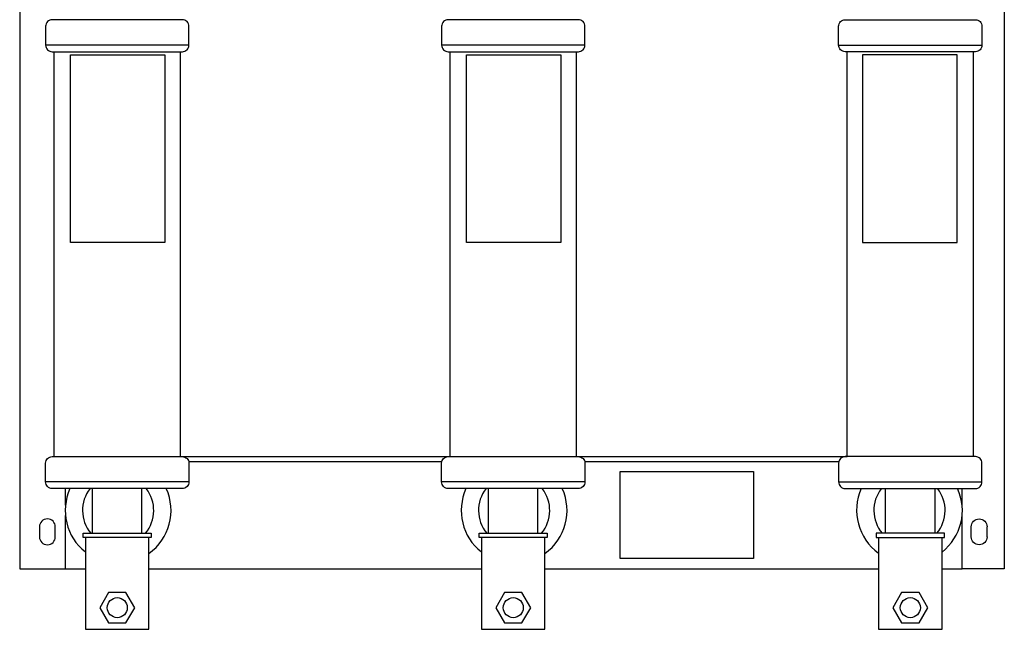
# Model space of a CAD drawing. Header units: millimetres. Extents: x 1844 to 4290, y 718 to 1712.
# Tile 2 of 4: x 2534 to 3280, y 718 to 1179. Entities that reach past the tile are written whole.
import ezdxf

# ---------------------------------------------------------------- set-up
doc = ezdxf.new("R2010")
doc.units = ezdxf.units.MM
doc.layers.add('CHAVE SECCIONADORA', color=40, linetype='Continuous')

msp = doc.modelspace()

# ---------------------------------------------------------------- linework, layer by layer
at = {"layer": 'CHAVE SECCIONADORA'}
for p, q in [((2533.66, 1668.78), (2533.66, 763.78)), ((3279.59, 1668.78), (3279.59, 763.78)), ((2661.88, 1160.14), (2553.29, 1160.14)), ((2961.88, 1160.14), (2853.29, 1160.14)), ((3154.09, 1160.14), (3262.68, 1160.14)), ((2559.7, 848.64), (2559.7, 1155.14)), ((2655.48, 848.64), (2655.48, 1155.14)), ((2859.7, 848.64), (2859.7, 1155.14)), ((2955.48, 848.64), (2955.48, 1155.14)), ((3160.49, 848.64), (3160.49, 1155.14)), ((3256.28, 848.64), (3256.28, 1155.14)), ((2655.48, 848.69), (2859.7, 848.69)), ((2661.73, 844.87), (2853.45, 844.87)), ((2955.48, 848.69), (3160.49, 848.69)), ((2961.73, 844.87), (3154.25, 844.87)), ((2661.88, 829.42), (2553.29, 829.42)), ((2961.88, 829.42), (2853.29, 829.42)), ((3154.09, 829.42), (3262.68, 829.42)), ((2568.38, 811.81), (2568.38, 824.42)), ((2588.86, 790.65), (2588.86, 824.42)), ((2626.32, 790.65), (2626.32, 824.42)), ((2888.86, 790.65), (2888.86, 824.42)), ((2926.32, 790.65), (2926.32, 824.42)), ((3189.66, 790.65), (3189.66, 824.42)), ((3227.11, 790.65), (3227.11, 824.42)), ((3247.6, 811.81), (3247.6, 824.42)), ((2568.38, 763.78), (2568.38, 803.93)), ((3247.6, 763.78), (3247.6, 803.93)), ((2548.66, 795.42), (2548.66, 787.92)), ((3266.52, 787.92), (3266.52, 795.42)), ((2583.4, 787.49), (2583.4, 717.89)), ((2631.59, 717.91), (2631.59, 787.51)), ((2883.4, 787.49), (2883.4, 717.89)), ((2931.59, 717.91), (2931.59, 787.51)), ((3184.2, 787.49), (3184.2, 717.89)), ((3232.39, 717.91), (3232.39, 787.51)), ((2533.66, 763.78), (2568.38, 763.78)), ((2568.38, 763.78), (2583.4, 763.78)), ((2631.59, 763.78), (2878.6, 763.78)), ((2868.38, 763.78), (2883.4, 763.78)), ((2931.59, 763.78), (3184.2, 763.78)), ((3232.39, 763.78), (3247.6, 763.78)), ((3279.59, 763.78), (3247.6, 763.78)), ((2583.59, 717.91), (2631.59, 717.91)), ((2883.59, 717.91), (2931.59, 717.91)), ((3184.39, 717.91), (3232.39, 717.91))]:
    msp.add_line(p, q, dxfattribs=at)
for points in [[(2553.29, 1160.14, 0.414214), (2558.29, 1155.14), (2656.88, 1155.14, 0.414214), (2661.88, 1160.14), (2661.88, 1174.35, 0.414214), (2656.88, 1179.35), (2558.29, 1179.35, 0.414214), (2553.29, 1174.35)], [(2853.29, 1160.14, 0.414214), (2858.29, 1155.14), (2956.88, 1155.14, 0.414214), (2961.88, 1160.14), (2961.88, 1174.35, 0.414214), (2956.88, 1179.35), (2858.29, 1179.35, 0.414214), (2853.29, 1174.35)], [(3262.68, 1160.14, -0.414214), (3257.68, 1155.14), (3159.09, 1155.14, -0.414214), (3154.09, 1160.14), (3154.09, 1174.35, -0.414214), (3159.09, 1179.35), (3257.68, 1179.35, -0.414214), (3262.68, 1174.35)], [(2553.29, 843.64, -0.414214), (2558.29, 848.64), (2656.88, 848.64, -0.414214), (2661.88, 843.64), (2661.88, 829.42, -0.414214), (2656.88, 824.42), (2558.29, 824.42, -0.414214), (2553.29, 829.42)], [(2853.29, 843.64, -0.414214), (2858.29, 848.64), (2956.88, 848.64, -0.414214), (2961.88, 843.64), (2961.88, 829.42, -0.414214), (2956.88, 824.42), (2858.29, 824.42, -0.414214), (2853.29, 829.42)], [(3262.68, 843.64, 0.414214), (3257.68, 848.64), (3159.09, 848.64, 0.414214), (3154.09, 843.64), (3154.09, 829.42, 0.414214), (3159.09, 824.42), (3257.68, 824.42, 0.414214), (3262.68, 829.42)]]:
    msp.add_lwpolyline(points, format="xyb", close=True, dxfattribs=at)
for points in [[(2572.09, 1152.88), (2643.72, 1152.88), (2643.72, 1010.65), (2572.09, 1010.65)], [(2872.09, 1152.88), (2943.72, 1152.88), (2943.72, 1010.65), (2872.09, 1010.65)], [(3243.88, 1152.88), (3172.25, 1152.88), (3172.25, 1010.65), (3243.88, 1010.65)], [(2988.58, 837.44), (3089.47, 837.44), (3089.47, 771.55), (2988.58, 771.55)], [(2581.82, 790.65), (2633.36, 790.65), (2633.36, 787.49), (2581.82, 787.49)], [(2881.82, 790.65), (2933.36, 790.65), (2933.36, 787.49), (2881.82, 787.49)], [(3234.16, 790.65), (3182.61, 790.65), (3182.61, 787.49), (3234.16, 787.49)], [(2614.18, 722.83), (2620.77, 734.25), (2614.18, 745.66), (2601, 745.66), (2594.41, 734.25), (2601, 722.83)], [(2914.18, 722.83), (2920.77, 734.25), (2914.18, 745.66), (2901, 745.66), (2894.41, 734.25), (2901, 722.83)], [(3214.98, 722.83), (3221.57, 734.25), (3214.98, 745.66), (3201.8, 745.66), (3195.2, 734.25), (3201.8, 722.83)]]:
    msp.add_lwpolyline(points, close=True, dxfattribs=at)
for points in [[(2548.66, 787.92, 1), (2560.66, 787.92), (2560.66, 795.42, 1), (2548.66, 795.42)], [(3266.52, 787.92, -1), (3254.52, 787.92), (3254.52, 795.42, -1), (3266.52, 795.42)]]:
    msp.add_lwpolyline(points, format="xyb", dxfattribs=at)
for centre in [(2607.59, 734.25), (2907.59, 734.25), (3208.39, 734.25)]:
    msp.add_circle(centre, 7.58, dxfattribs=at)
for centre, radius, start, end in [((2608.24, 807.87), 40.05, 155.58386, 231.68182), ((2608.24, 807.87), 26.98, 142.15098, 219.65397), ((2608.24, 807.87), 26.98, 320.34603, 37.84902), ((2608.24, 807.87), 40.05, 305.66687, 24.41614), ((2908.24, 807.87), 40.05, 155.58386, 231.68182), ((2908.24, 807.87), 26.98, 142.15098, 219.65397), ((2908.24, 807.87), 26.98, 320.34603, 37.84902), ((2908.24, 807.87), 40.05, 305.66687, 24.41614), ((3207.74, 807.87), 40.05, 155.58386, 234.00387), ((3207.74, 807.87), 26.98, 142.15098, 219.65397), ((3207.74, 807.87), 26.98, 320.34603, 37.84902), ((3207.74, 807.87), 40.05, 307.97874, 24.41614)]:
    msp.add_arc(centre, radius, start, end, dxfattribs=at)

doc.saveas('drawing.dxf')
